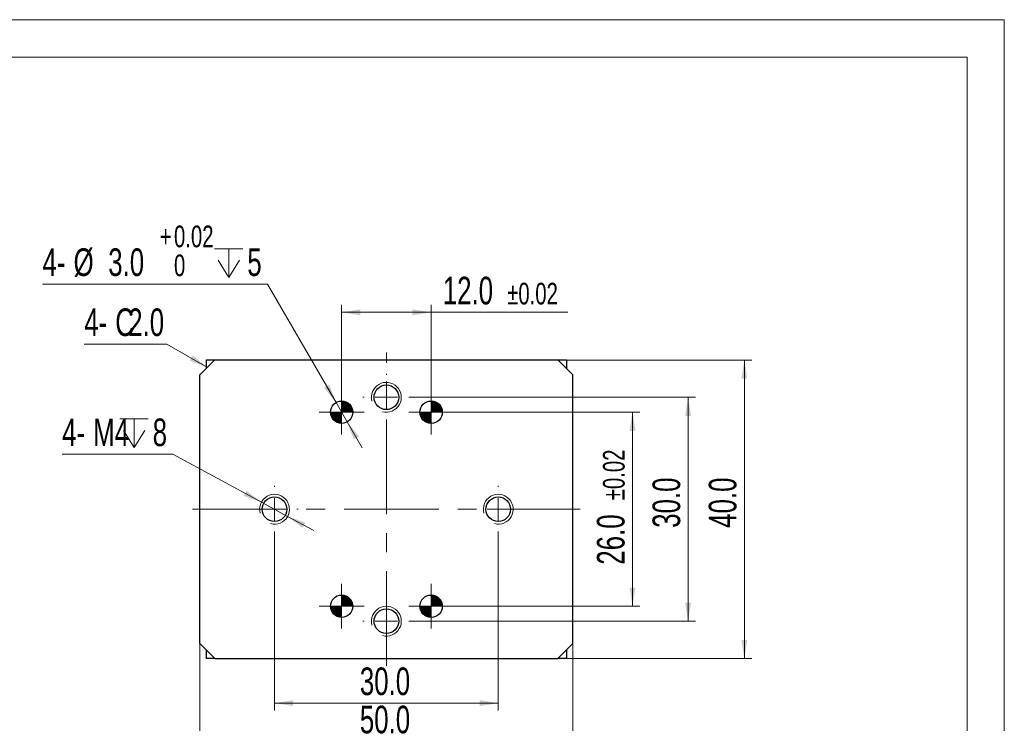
# Model space of a CAD drawing. Header units: millimetres. Extents: x 0 to 297, y 0 to 210.
# Tile 5 of 5: x 165 to 297, y 116 to 210. Entities that reach past the tile are written whole.
import ezdxf

# ---------------------------------------------------------------- set-up
doc = ezdxf.new("R2010")
doc.units = ezdxf.units.MM
doc.linetypes.add('CENTERX2', pattern=[20.32, 12.7, -2.54, 2.54, -2.54])
doc.styles.add('SLDTEXTSTYLE1', font='TXT', dxfattribs={"width": 0.7})
doc.dimstyles.new('SLDDIMSTYLE10', dxfattribs={"dimtxt": 3.950146, "dimasz": 2.5, "dimexe": 0, "dimexo": 0.0625, "dimgap": 0.987537, "dimtad": 0, "dimtih": 1, "dimtoh": 1, "dimdec": 1, "dimrnd": 1e-09, "dimzin": 4, "dimdsep": 46, "dimtxsty": 'SLDTEXTSTYLE1', "dimsah": 1, "dimcen": 0, "dimadec": 0, "dimazin": 1, "dimtol": 1, "dimtp": 0.02, "dimtfac": 1, "dimtmove": 0, "dimatfit": 3, "dimfxl": 0, "dimfrac": 2, "dimtolj": 1, "dimarcsym": 0})
doc.dimstyles.new('SLDDIMSTYLE11', dxfattribs={"dimtxt": 3.950146, "dimasz": 2.5, "dimexe": 0, "dimexo": 0.0625, "dimgap": 0.987537, "dimtad": 0, "dimtih": 1, "dimtoh": 1, "dimdec": 1, "dimrnd": 1e-09, "dimzin": 12, "dimdsep": 46, "dimtxsty": 'SLDTEXTSTYLE1', "dimsah": 1, "dimcen": 0, "dimadec": 0, "dimazin": 3, "dimtfac": 1, "dimtmove": 0, "dimatfit": 3, "dimfxl": 0, "dimfrac": 2, "dimtolj": 1, "dimtzin": 12, "dimarcsym": 0})
doc.dimstyles.new('SLDDIMSTYLE2', dxfattribs={"dimtxt": 3.950146, "dimasz": 2.5, "dimexe": 0, "dimexo": 0.0625, "dimgap": 0.987537, "dimtad": 2, "dimdec": 1, "dimrnd": 1e-09, "dimzin": 4, "dimdsep": 46, "dimtxsty": 'SLDTEXTSTYLE1', "dimsah": 1, "dimcen": 0.09, "dimadec": 0, "dimazin": 1, "dimtfac": 1, "dimtofl": 0, "dimtmove": 0, "dimatfit": 3, "dimfxl": 0, "dimfrac": 2, "dimtolj": 1, "dimtzin": 12, "dimarcsym": 0})
doc.dimstyles.new('SLDDIMSTYLE9', dxfattribs={"dimtxt": 3.950146, "dimasz": 2.5, "dimexe": 0, "dimexo": 0.0625, "dimgap": 0.987537, "dimtad": 2, "dimdec": 1, "dimrnd": 1e-09, "dimzin": 4, "dimdsep": 46, "dimtxsty": 'SLDTEXTSTYLE1', "dimsah": 1, "dimcen": 0.09, "dimadec": 0, "dimazin": 1, "dimtol": 1, "dimtp": 0.02, "dimtm": 0.02, "dimtfac": 1, "dimtofl": 0, "dimtmove": 0, "dimatfit": 3, "dimfxl": 0, "dimfrac": 2, "dimtolj": 1, "dimarcsym": 0})

# ---------------------------------------------------------------- blocks, each defined once
blk = doc.blocks.new('_D_15')
at = {"color": 7, "linetype": 'Continuous', "lineweight": 0}
for p, q in [((208.14, 160.4), (208.14, 171.79)), ((220.14, 160.4), (220.14, 171.79)), ((208.14, 170.79), (220.14, 170.79)), ((220.14, 170.79), (238.49, 170.79))]:
    blk.add_line(p, q, dxfattribs=at)
at = {"color": 7, "linetype": 'Continuous', "lineweight": 18}
for points in [[(208.14, 170.79), (210.64, 170.39), (210.64, 171.19)], [(220.14, 170.79), (217.64, 171.19), (217.64, 170.39)]]:
    blk.add_solid(points, dxfattribs=at)
at = {"color": 7, "linetype": 'Continuous', "lineweight": 18, "attachment_point": 1, "style": 'SLDTEXTSTYLE1'}
for s, insert, char_height in [('12.0', (221.7, 175.56), 3.704), ('±0.02', (230.34, 174.75), 2.91)]:
    blk.add_mtext(s, dxfattribs=dict(at, insert=insert, char_height=char_height))
blk = doc.blocks.new('_D_16')
at = {"color": 7, "linetype": 'Continuous', "lineweight": 0}
for p, q in [((223.14, 157.4), (248.14, 157.4)), ((247.14, 131.4), (247.14, 157.4)), ((223.14, 131.4), (248.14, 131.4))]:
    blk.add_line(p, q, dxfattribs=at)
at = {"color": 7, "linetype": 'Continuous', "lineweight": 18}
for points in [[(247.14, 157.4), (246.74, 154.9), (247.54, 154.9)], [(247.14, 131.4), (247.54, 133.9), (246.74, 133.9)]]:
    blk.add_solid(points, dxfattribs=at)
at = {"color": 7, "linetype": 'Continuous', "lineweight": 18, "attachment_point": 1, "rotation": 90, "style": 'SLDTEXTSTYLE1'}
for s, insert, char_height in [('±0.02', (243.18, 145.61), 2.91), ('26.0', (242.37, 136.97), 3.704)]:
    blk.add_mtext(s, dxfattribs=dict(at, insert=insert, char_height=char_height))
blk = doc.blocks.new('_D_17')
at = {"color": 7, "linetype": 'Continuous', "lineweight": 0}
for p, q in [((217.29, 159.4), (255.6, 159.4)), ((254.6, 129.4), (254.6, 159.4)), ((217.29, 129.4), (255.6, 129.4))]:
    blk.add_line(p, q, dxfattribs=at)
at = {"color": 7, "linetype": 'Continuous', "lineweight": 18}
for points in [[(254.6, 159.4), (254.2, 156.9), (255, 156.9)], [(254.6, 129.4), (255, 131.9), (254.2, 131.9)]]:
    blk.add_solid(points, dxfattribs=at)
at = {"color": 7, "linetype": 'Continuous', "lineweight": 18, "insert": (249.83, 141.91), "char_height": 3.704, "attachment_point": 1, "rotation": 90, "style": 'SLDTEXTSTYLE1'}
blk.add_mtext('30.0', dxfattribs=at)
blk = doc.blocks.new('_D_18')
at = {"color": 7, "linetype": 'Continuous', "lineweight": 0}
for p, q in [((199.14, 141.25), (199.14, 117.42)), ((229.14, 141.25), (229.14, 117.42)), ((199.14, 118.42), (229.14, 118.42))]:
    blk.add_line(p, q, dxfattribs=at)
at = {"color": 7, "linetype": 'Continuous', "lineweight": 18}
for points in [[(199.14, 118.42), (201.64, 118.02), (201.64, 118.82)], [(229.14, 118.42), (226.64, 118.82), (226.64, 118.02)]]:
    blk.add_solid(points, dxfattribs=at)
at = {"color": 7, "linetype": 'Continuous', "lineweight": 18, "insert": (210.58, 123.2), "char_height": 3.704, "attachment_point": 1, "style": 'SLDTEXTSTYLE1'}
blk.add_mtext('30.0', dxfattribs=at)
blk = doc.blocks.new('SW_SYMBOL_HOLE_DEPTH')
at = {"color": 0, "linetype": 'Continuous', "lineweight": 18}
for p, q in [((0, 875), (800, 875)), ((400, 875), (400, 75)), ((100, 555), (400, 75)), ((700, 555), (400, 75))]:
    blk.add_line(p, q, dxfattribs=at)
blk = doc.blocks.new('_D_19')
at = {"color": 7, "linetype": 'Continuous', "lineweight": 0}
for p, q in [((198.22, 174.58), (168.03, 174.58)), ((207.39, 158.7), (198.22, 174.58)), ((208.89, 156.1), (207.39, 158.7)), ((208.89, 156.1), (210.89, 152.64))]:
    blk.add_line(p, q, dxfattribs=at)
at = {"color": 7, "linetype": 'Continuous', "lineweight": 18}
for points in [[(207.39, 158.7), (206.49, 161.07), (205.79, 160.67)], [(208.89, 156.1), (209.79, 153.74), (210.49, 154.14)]]:
    blk.add_solid(points, dxfattribs=at)
at = {"color": 7, "linetype": 'Continuous', "lineweight": 18, "xscale": 0.004774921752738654, "yscale": 0.004774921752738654, "zscale": 0.004774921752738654}
blk.add_blockref('SW_SYMBOL_HOLE_DEPTH', (191.09, 175.12), dxfattribs=at)
at = {"color": 7, "linetype": 'Continuous', "lineweight": 18, "attachment_point": 1, "style": 'SLDTEXTSTYLE1'}
for s, insert, char_height in [('0.02', (185.66, 182.42), 2.91), ('+', (183.75, 182.42), 2.91), ('4-', (168.03, 179.36), 3.704), ('%%c', (172.19, 179.36), 3.704), ('3.0', (176.84, 179.36), 3.704), ('0', (185.66, 178.54), 2.91), ('5', (195.49, 179.36), 3.7)]:
    blk.add_mtext(s, dxfattribs=dict(at, insert=insert, char_height=char_height))
blk = doc.blocks.new('_D_20')
at = {"color": 7, "linetype": 'Continuous', "lineweight": 0}
for p, q in [((185.52, 151.78), (170.66, 151.78)), ((197.38, 145.36), (185.52, 151.78)), ((200.9, 143.45), (197.38, 145.36)), ((200.9, 143.45), (204.42, 141.55))]:
    blk.add_line(p, q, dxfattribs=at)
at = {"color": 7, "linetype": 'Continuous', "lineweight": 18}
for points in [[(197.38, 145.36), (195.37, 146.9), (194.99, 146.2)], [(200.9, 143.45), (202.91, 141.91), (203.29, 142.61)]]:
    blk.add_solid(points, dxfattribs=at)
at = {"color": 7, "linetype": 'Continuous', "lineweight": 18, "xscale": 0.004774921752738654, "yscale": 0.004774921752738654, "zscale": 0.004774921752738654}
blk.add_blockref('SW_SYMBOL_HOLE_DEPTH', (178.39, 152.32), dxfattribs=at)
at = {"color": 7, "linetype": 'Continuous', "lineweight": 18, "attachment_point": 1, "style": 'SLDTEXTSTYLE1'}
for s, insert, char_height in [('4-', (170.66, 156.56), 3.704), ('M4', (174.82, 156.56), 3.704), ('8', (182.8, 156.56), 3.7)]:
    blk.add_mtext(s, dxfattribs=dict(at, insert=insert, char_height=char_height))
blk = doc.blocks.new('SW_CHAMFER_DIMENSION_0')
at = {"color": 0, "linetype": 'Continuous', "lineweight": 0}
for p, q in [((11.08, 0), (0, 0)), ((16.51, -3.14), (11.08, 0))]:
    blk.add_line(p, q, dxfattribs=at)
at = {"color": 0, "linetype": 'Continuous', "lineweight": 18}
blk.add_solid([(16.51, -3.14), (14.55, -1.54), (14.15, -2.23)], dxfattribs=at)
at = {"color": 0, "linetype": 'Continuous', "lineweight": 18, "attachment_point": 1, "style": 'SLDTEXTSTYLE1'}
for s, insert, char_height in [('4-', (0, 4.77), 3.704), ('C', (4.16, 4.77), 3.7), ('2.0', (5.89, 4.77), 3.704)]:
    blk.add_mtext(s, dxfattribs=dict(at, insert=insert, char_height=char_height))
blk = doc.blocks.new('_D_21')
at = {"color": 7, "linetype": 'Continuous', "lineweight": 0}
for p, q in [((189.14, 126.4), (189.14, 112.31)), ((239.14, 126.4), (239.14, 112.31)), ((189.14, 113.31), (239.14, 113.31))]:
    blk.add_line(p, q, dxfattribs=at)
at = {"color": 7, "linetype": 'Continuous', "lineweight": 18}
for points in [[(189.14, 113.31), (191.64, 112.91), (191.64, 113.71)], [(239.14, 113.31), (236.64, 113.71), (236.64, 112.91)]]:
    blk.add_solid(points, dxfattribs=at)
at = {"color": 7, "linetype": 'Continuous', "lineweight": 18, "insert": (210.58, 118.08), "char_height": 3.704, "attachment_point": 1, "style": 'SLDTEXTSTYLE1'}
blk.add_mtext('50.0', dxfattribs=at)
blk = doc.blocks.new('_D_22')
at = {"color": 7, "linetype": 'Continuous', "lineweight": 0}
for p, q in [((237.14, 164.4), (263.14, 164.4)), ((262.14, 124.4), (262.14, 164.4)), ((237.14, 124.4), (263.14, 124.4))]:
    blk.add_line(p, q, dxfattribs=at)
at = {"color": 7, "linetype": 'Continuous', "lineweight": 18}
for points in [[(262.14, 164.4), (261.74, 161.9), (262.54, 161.9)], [(262.14, 124.4), (262.54, 126.9), (261.74, 126.9)]]:
    blk.add_solid(points, dxfattribs=at)
at = {"color": 7, "linetype": 'Continuous', "lineweight": 18, "insert": (257.37, 141.91), "char_height": 3.704, "attachment_point": 1, "rotation": 90, "style": 'SLDTEXTSTYLE1'}
blk.add_mtext('40.0', dxfattribs=at)
blk = doc.blocks.new('SW_CENTERMARKSYMBOL_6')
at = {"color": 0, "linetype": 'Continuous', "lineweight": 18}
for p, q in [((0, 3), (0, 3.15)), ((0, 0), (0, 1.5)), ((-3, 0), (-3.15, 0)), ((0, 0), (-1.5, 0)), ((0, 0), (0, -1.5)), ((0, 0), (1.5, 0)), ((3, 0), (3.15, 0)), ((0, -3), (0, -3.15))]:
    blk.add_line(p, q, dxfattribs=at)
blk = doc.blocks.new('SW_CENTERMARKSYMBOL_7')
at = {"color": 0, "linetype": 'Continuous', "lineweight": 18}
for p, q in [((0, 3), (0, 3.15)), ((0, 0), (0, 1.5)), ((-3, 0), (-3.15, 0)), ((0, 0), (-1.5, 0)), ((0, 0), (0, -1.5)), ((0, 0), (1.5, 0)), ((3, 0), (3.15, 0)), ((0, -3), (0, -3.15))]:
    blk.add_line(p, q, dxfattribs=at)
blk = doc.blocks.new('SW_CENTERMARKSYMBOL_8')
at = {"color": 0, "linetype": 'Continuous', "lineweight": 18}
for p, q in [((0, 3), (0, 3.15)), ((0, 0), (0, 1.5)), ((-3, 0), (-3.15, 0)), ((0, 0), (-1.5, 0)), ((0, 0), (0, -1.5)), ((0, 0), (1.5, 0)), ((3, 0), (3.15, 0)), ((0, -3), (0, -3.15))]:
    blk.add_line(p, q, dxfattribs=at)
blk = doc.blocks.new('SW_CENTERMARKSYMBOL_9')
at = {"color": 0, "linetype": 'Continuous', "lineweight": 18}
for p, q in [((0, 3), (0, 3.15)), ((0, 0), (0, 1.5)), ((-3, 0), (-3.15, 0)), ((0, 0), (-1.5, 0)), ((0, 0), (0, -1.5)), ((0, 0), (1.5, 0)), ((3, 0), (3.15, 0)), ((0, -3), (0, -3.15))]:
    blk.add_line(p, q, dxfattribs=at)
blk = doc.blocks.new('SW_CENTERMARKSYMBOL_10')
at = {"color": 0, "linetype": 'Continuous', "lineweight": 18}
for p, q in [((0, 1.5), (0, 3)), ((0, 0), (0, 1.5)), ((-1.5, 0), (-3, 0)), ((0, 0), (-1.5, 0)), ((0, 0), (0, -1.5)), ((0, 0), (1.5, 0)), ((1.5, 0), (3, 0)), ((0, -1.5), (0, -3))]:
    blk.add_line(p, q, dxfattribs=at)
blk = doc.blocks.new('SW_CENTERMARKSYMBOL_11')
at = {"color": 0, "linetype": 'Continuous', "lineweight": 18}
for p, q in [((0, 1.5), (0, 3)), ((0, 0), (0, 1.5)), ((-1.5, 0), (-3, 0)), ((0, 0), (-1.5, 0)), ((0, 0), (0, -1.5)), ((0, 0), (1.5, 0)), ((1.5, 0), (3, 0)), ((0, -1.5), (0, -3))]:
    blk.add_line(p, q, dxfattribs=at)
blk = doc.blocks.new('SW_CENTERMARKSYMBOL_12')
at = {"color": 0, "linetype": 'Continuous', "lineweight": 18}
for p, q in [((0, 1.5), (0, 3)), ((0, 0), (0, 1.5)), ((-1.5, 0), (-3, 0)), ((0, 0), (-1.5, 0)), ((0, 0), (0, -1.5)), ((0, 0), (1.5, 0)), ((1.5, 0), (3, 0)), ((0, -1.5), (0, -3))]:
    blk.add_line(p, q, dxfattribs=at)
blk = doc.blocks.new('SW_CENTERMARKSYMBOL_13')
at = {"color": 0, "linetype": 'Continuous', "lineweight": 18}
for p, q in [((0, 1.5), (0, 3)), ((0, 0), (0, 1.5)), ((-1.5, 0), (-3, 0)), ((0, 0), (-1.5, 0)), ((0, 0), (0, -1.5)), ((0, 0), (1.5, 0)), ((1.5, 0), (3, 0)), ((0, -1.5), (0, -3))]:
    blk.add_line(p, q, dxfattribs=at)
blk = doc.blocks.new('SW_DOWELSYMBOL_0')
at = {"linetype": 'Continuous', "lineweight": 18}
h = blk.add_hatch(color=0, dxfattribs=at)
edge = h.paths.add_edge_path(flags=0)
edge.add_arc((0, 0), 1.5, 0, 90)
edge.add_line((0, 1.5), (0, 0))
edge.add_line((0, 0), (1.5, 0))
h = blk.add_hatch(color=0, dxfattribs=at)
edge = h.paths.add_edge_path(flags=0)
edge.add_arc((0, 0), 1.5, 180, 270)
edge.add_line((0, -1.5), (0, 0))
edge.add_line((0, 0), (-1.5, 0))
at = {"color": 0, "linetype": 'Continuous', "lineweight": 18}
blk.add_circle((0, 0), 1.5, dxfattribs=at)
blk = doc.blocks.new('SW_DOWELSYMBOL_1')
at = {"linetype": 'Continuous', "lineweight": 18}
h = blk.add_hatch(color=0, dxfattribs=at)
edge = h.paths.add_edge_path(flags=0)
edge.add_arc((0, 0), 1.5, 0, 90)
edge.add_line((0, 1.5), (0, 0))
edge.add_line((0, 0), (1.5, 0))
h = blk.add_hatch(color=0, dxfattribs=at)
edge = h.paths.add_edge_path(flags=0)
edge.add_arc((0, 0), 1.5, 180, 270)
edge.add_line((0, -1.5), (0, 0))
edge.add_line((0, 0), (-1.5, 0))
at = {"color": 0, "linetype": 'Continuous', "lineweight": 18}
blk.add_circle((0, 0), 1.5, dxfattribs=at)
blk = doc.blocks.new('SW_DOWELSYMBOL_2')
at = {"linetype": 'Continuous', "lineweight": 18}
h = blk.add_hatch(color=0, dxfattribs=at)
edge = h.paths.add_edge_path(flags=0)
edge.add_arc((0, 0), 1.5, 0, 90)
edge.add_line((0, 1.5), (0, 0))
edge.add_line((0, 0), (1.5, 0))
h = blk.add_hatch(color=0, dxfattribs=at)
edge = h.paths.add_edge_path(flags=0)
edge.add_arc((0, 0), 1.5, 180, 270)
edge.add_line((0, -1.5), (0, 0))
edge.add_line((0, 0), (-1.5, 0))
at = {"color": 0, "linetype": 'Continuous', "lineweight": 18}
blk.add_circle((0, 0), 1.5, dxfattribs=at)
blk = doc.blocks.new('SW_DOWELSYMBOL_3')
at = {"linetype": 'Continuous', "lineweight": 18}
h = blk.add_hatch(color=0, dxfattribs=at)
edge = h.paths.add_edge_path(flags=0)
edge.add_arc((0, 0), 1.5, 0, 90)
edge.add_line((0, 1.5), (0, 0))
edge.add_line((0, 0), (1.5, 0))
h = blk.add_hatch(color=0, dxfattribs=at)
edge = h.paths.add_edge_path(flags=0)
edge.add_arc((0, 0), 1.5, 180, 270)
edge.add_line((0, -1.5), (0, 0))
edge.add_line((0, 0), (-1.5, 0))
at = {"color": 0, "linetype": 'Continuous', "lineweight": 18}
blk.add_circle((0, 0), 1.5, dxfattribs=at)

msp = doc.modelspace()

# ---------------------------------------------------------------- linework, layer by layer
at = {"color": 7, "linetype": 'Continuous', "lineweight": 18}
for p, q in [((0, 210), (297, 210)), ((297, 210), (297, 0)), ((10, 205), (292, 205)), ((292, 205), (292, 5))]:
    msp.add_line(p, q, dxfattribs=at)
at = {"color": 7, "linetype": 'CENTERX2', "lineweight": 18}
for p, q in [((214.14081, 123.4037), (214.14081, 165.4037)), ((188.14081, 144.4037), (240.14081, 144.4037))]:
    msp.add_line(p, q, dxfattribs=at)
at = {"color": 7, "linetype": 'Continuous', "lineweight": 25}
for p, q in [((191.14081, 164.4037), (189.14081, 162.4037)), ((190.00684, 163.26972), (190.00684, 164.4037)), ((190.00684, 164.4037), (191.14081, 164.4037)), ((191.14081, 164.4037), (237.14081, 164.4037)), ((239.14081, 162.4037), (237.14081, 164.4037)), ((237.14081, 164.4037), (238.27479, 164.4037)), ((238.27479, 164.4037), (238.27479, 163.26972)), ((189.14081, 126.4037), (189.14081, 162.4037)), ((239.14081, 126.4037), (239.14081, 162.4037)), ((189.14081, 126.4037), (191.14081, 124.4037)), ((190.00684, 124.4037), (190.00684, 125.53767)), ((237.14081, 124.4037), (239.14081, 126.4037)), ((238.27479, 125.53767), (238.27479, 124.4037)), ((191.14081, 124.4037), (190.00684, 124.4037)), ((191.14081, 124.4037), (237.14081, 124.4037)), ((238.27479, 124.4037), (237.14081, 124.4037))]:
    msp.add_line(p, q, dxfattribs=at)
for centre, radius in [((214.14081, 159.4037), 1.65), ((208.14081, 157.4037), 1.5), ((220.14081, 157.4037), 1.5), ((199.14081, 144.4037), 1.65), ((229.14081, 144.4037), 1.65), ((208.14081, 131.4037), 1.5), ((220.14081, 131.4037), 1.5), ((214.14081, 129.4037), 1.65)]:
    msp.add_circle(centre, radius, dxfattribs=at)
at = {"color": 7, "linetype": 'Continuous', "lineweight": 18}
for centre in [(214.14081, 159.4037), (199.14081, 144.4037), (229.14081, 144.4037), (214.14081, 129.4037)]:
    msp.add_arc(centre, 2, 255, 195, dxfattribs=at)

# ---------------------------------------------------------------- block references
for name, p in [('SW_CHAMFER_DIMENSION_0', (173.62741, 166.54171)), ('SW_CENTERMARKSYMBOL_6', (214.14081, 159.4037)), ('SW_CENTERMARKSYMBOL_10', (208.14081, 157.4037)), ('SW_CENTERMARKSYMBOL_11', (220.14081, 157.4037)), ('SW_DOWELSYMBOL_2', (208.14081, 157.4037)), ('SW_DOWELSYMBOL_3', (220.14081, 157.4037)), ('SW_CENTERMARKSYMBOL_7', (199.14081, 144.4037)), ('SW_CENTERMARKSYMBOL_9', (229.14081, 144.4037)), ('SW_CENTERMARKSYMBOL_13', (208.14081, 131.4037)), ('SW_CENTERMARKSYMBOL_12', (220.14081, 131.4037)), ('SW_DOWELSYMBOL_1', (208.14081, 131.4037)), ('SW_CENTERMARKSYMBOL_8', (214.14081, 129.4037)), ('SW_DOWELSYMBOL_0', (220.14081, 131.4037))]:
    msp.add_blockref(name, p, dxfattribs=at)

# ---------------------------------------------------------------- dimensions: what is measured, and where the dimension line sits
dim = msp.add_diameter_dim_2p(p1=(207.39081, 158.70274), p2=(208.89081, 156.10466), text='4-<>{\\fGDT;x}5', dimstyle='SLDDIMSTYLE10', dxfattribs=at)
dim.commit()
dim.dimension.update_dxf_attribs({"geometry": '_D_19', "text_midpoint": (182.62371, 178.56859), "dimtype": 163})
for base, p1, p2, dimstyle, picture, middle in [((220.14081, 170.78892), (208.14081, 160.4037), (220.14081, 160.4037), 'SLDDIMSTYLE9', '_D_15', (230.09503, 170.78892)), ((229.14081, 118.42303), (199.14081, 141.2537), (229.14081, 141.2537), 'SLDDIMSTYLE2', '_D_18', (214.03585, 118.42303)), ((239.14081, 113.30985), (189.14081, 126.4037), (239.14081, 126.4037), 'SLDDIMSTYLE2', '_D_21', (214.03585, 113.30985))]:
    dim = msp.add_linear_dim(base=base, p1=p1, p2=p2, dimstyle=dimstyle, dxfattribs=at)
    dim.commit()
    dim.dimension.update_dxf_attribs({"geometry": picture, "text_midpoint": middle, "dimtype": 160})
for base, p1, p2, dimstyle, picture, middle in [((262.14091, 164.4037), (237.14081, 124.4037), (237.14081, 164.4037), 'SLDDIMSTYLE2', '_D_22', (262.14091, 145.36795)), ((254.60057, 159.4037), (217.29081, 129.4037), (217.29081, 159.4037), 'SLDDIMSTYLE2', '_D_17', (254.60057, 145.36795)), ((247.14091, 157.4037), (223.14081, 131.4037), (223.14081, 157.4037), 'SLDDIMSTYLE9', '_D_16', (247.14091, 145.36795))]:
    dim = msp.add_linear_dim(base=base, p1=p1, p2=p2, angle=90, dimstyle=dimstyle, dxfattribs=at)
    dim.commit()
    dim.dimension.update_dxf_attribs({"geometry": picture, "text_midpoint": middle, "dimtype": 160})
dim = msp.add_diameter_dim_2p(p1=(197.38235, 145.35649), p2=(200.89927, 143.45091), text='4-M4{\\fGDT;x}8', dimstyle='SLDDIMSTYLE11', override={"dimpost": '<>'}, dxfattribs=at)
dim.commit()
dim.dimension.update_dxf_attribs({"geometry": '_D_20', "text_midpoint": (177.59068, 154.73443), "dimtype": 163})

doc.saveas('drawing.dxf')
